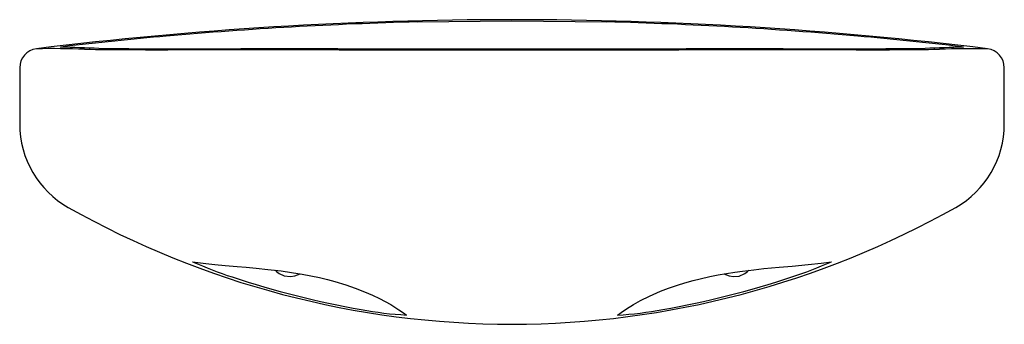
# Model space of a CAD drawing. Header units: millimetres. Extents: x 454.434 to 454.589, y 182.029 to 182.077.
import ezdxf

# ---------------------------------------------------------------- set-up
doc = ezdxf.new("R2010")
doc.units = ezdxf.units.MM
doc.layers.add('SANINDUSA', color=3, linetype='Continuous')

msp = doc.modelspace()

# ---------------------------------------------------------------- linework, layer by layer
at = {"layer": 'SANINDUSA'}
for p, q in [((454.4683429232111, 182.0720027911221), (454.4618131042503, 182.0719884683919)), ((454.4688079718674, 182.0720034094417), (454.4683429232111, 182.0720027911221)), ((454.471127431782, 182.0720058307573), (454.4688079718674, 182.0720034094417)), ((454.4715658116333, 182.0720061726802), (454.471127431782, 182.0720058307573)), ((454.4956969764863, 182.071996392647), (454.4928321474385, 182.0719985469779)), ((454.4961871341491, 182.0719960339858), (454.4956969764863, 182.071996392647)), ((454.4985053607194, 182.07199443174), (454.4961871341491, 182.0719960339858)), ((454.4990087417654, 182.0719941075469), (454.4985053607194, 182.07199443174)), ((454.5235573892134, 182.07199443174), (454.5230540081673, 182.0719941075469)), ((454.5258756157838, 182.0719960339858), (454.5235573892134, 182.07199443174)), ((454.5263657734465, 182.071996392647), (454.5258756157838, 182.0719960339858)), ((454.5290045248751, 182.0719983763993), (454.5263657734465, 182.071996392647)), ((454.5509353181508, 182.0720058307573), (454.5504969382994, 182.0720061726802)), ((454.5532547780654, 182.0720034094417), (454.5509353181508, 182.0720058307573)), ((454.5536995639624, 182.0720048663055), (454.5532350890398, 182.0720053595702)), ((454.5537198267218, 182.0720027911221), (454.5532547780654, 182.0720034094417)), ((454.5602496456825, 182.0719884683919), (454.5537198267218, 182.0720027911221)), ((454.4335357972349, 182.0690583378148), (454.4335357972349, 182.0601770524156)), ((454.5885269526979, 182.060177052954), (454.5885269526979, 182.0690583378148))]:
    msp.add_line(p, q, dxfattribs=at)
at = {"layer": 'SANINDUSA', "flags": 128}
for points in [[(454.4960923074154, 182.0762622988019), (454.5110302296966, 182.0764498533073), (454.5259704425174, 182.0762622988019)], [(454.4399771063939, 182.0722765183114), (454.4400180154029, 182.0723057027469), (454.4403975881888, 182.0723570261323)], [(454.4472862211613, 182.0720387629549), (454.446890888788, 182.0720438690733), (454.4459965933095, 182.0720703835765)], [(454.4618131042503, 182.0719884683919), (454.4617917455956, 182.0719884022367), (454.4586920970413, 182.0719840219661), (454.4557624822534, 182.0719878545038), (454.4530823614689, 182.0719965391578), (454.4507282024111, 182.0720079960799), (454.4494472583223, 182.0720161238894), (454.4483356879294, 182.0720252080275), (454.4472862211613, 182.0720387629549)], [(454.4577351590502, 182.0718950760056), (454.4707537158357, 182.0718995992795), (454.4838397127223, 182.0718787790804), (454.4970605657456, 182.0718567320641), (454.5103052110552, 182.071846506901), (454.5238208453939, 182.0718552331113), (454.5373138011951, 182.0718770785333), (454.5508563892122, 182.0718991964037), (454.5643275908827, 182.0718950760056)], [(454.4928321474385, 182.0719985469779), (454.4836200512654, 182.0720054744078), (454.4715658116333, 182.0720061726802)], [(454.5230540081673, 182.0719941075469), (454.5170399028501, 182.0719911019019), (454.5110214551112, 182.0719900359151), (454.5050150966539, 182.0719911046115), (454.4990087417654, 182.0719941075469)], [(454.5504969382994, 182.0720061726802), (454.5384607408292, 182.0720054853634), (454.5290045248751, 182.0719983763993)], [(454.5748467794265, 182.0720397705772), (454.5739011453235, 182.072026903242), (454.5720980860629, 182.0720125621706), (454.5698827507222, 182.0720005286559), (454.568306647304, 182.0719939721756), (454.5666087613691, 182.0719886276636), (454.5635267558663, 182.0719840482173), (454.5602496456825, 182.0719884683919)], [(454.5760661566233, 182.0720703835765), (454.5752322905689, 182.0720450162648), (454.5748467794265, 182.0720397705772)], [(454.5817948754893, 182.0723407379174), (454.5820873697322, 182.0722979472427), (454.5820856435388, 182.0722765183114)], [(454.4607572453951, 182.0385573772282), (454.4628510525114, 182.0382781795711), (454.4642376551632, 182.0381268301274), (454.4658597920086, 182.0379698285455), (454.4677835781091, 182.0377968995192), (454.4691692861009, 182.0376744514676), (454.4707427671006, 182.0375298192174), (454.4725850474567, 182.0373450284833), (454.4747022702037, 182.0370947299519), (454.4763153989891, 182.0368684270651), (454.4780228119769, 182.0365884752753), (454.4793760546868, 182.0363320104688), (454.4807076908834, 182.0360473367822), (454.4819650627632, 182.0357454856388), (454.4831435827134, 182.0354315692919), (454.4848495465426, 182.0349181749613), (454.4863296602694, 182.0344106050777), (454.4878236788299, 182.0338333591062), (454.4890867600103, 182.0332861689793), (454.4901539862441, 182.0327753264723), (454.4919568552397, 182.0318050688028), (454.4932303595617, 182.0310108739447), (454.4941155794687, 182.0303952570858), (454.4944258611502, 182.0301725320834)], [(454.4737526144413, 182.0372069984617), (454.4739735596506, 182.0369972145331), (454.4743662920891, 182.0366953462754)], [(454.5276368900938, 182.0301725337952), (454.5282260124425, 182.0305918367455), (454.5290578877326, 182.0311522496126), (454.5301774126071, 182.0318398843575), (454.5312777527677, 182.0324536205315), (454.5326608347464, 182.0331422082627), (454.5343994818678, 182.0338978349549), (454.5356420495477, 182.0343773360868), (454.5370757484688, 182.034873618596), (454.5382605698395, 182.0352418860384), (454.5395656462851, 182.035607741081), (454.5406697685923, 182.0358870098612), (454.5421492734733, 182.0362213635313), (454.543481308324, 182.0364863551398), (454.5448115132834, 182.0367207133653), (454.5461061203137, 182.0369219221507), (454.5473373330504, 182.0370917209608), (454.5490987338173, 182.0373033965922), (454.5506707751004, 182.0374671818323), (454.5531073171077, 182.0376944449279), (454.5551169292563, 182.0378707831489), (454.5576587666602, 182.0381112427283), (454.5596728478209, 182.0383354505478), (454.5613054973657, 182.038557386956)], [(454.5476964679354, 182.0366953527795), (454.5480891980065, 182.0369972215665), (454.5483146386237, 182.0372091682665)], [(454.4743662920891, 182.0366953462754), (454.4751525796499, 182.0363397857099), (454.4761467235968, 182.0362101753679)], [(454.4761467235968, 182.0362101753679), (454.4768451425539, 182.0363166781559), (454.4776724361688, 182.0366459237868)], [(454.5443825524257, 182.0366451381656), (454.5452175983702, 182.0363166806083), (454.5459160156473, 182.0362101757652)], [(454.5459160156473, 182.0362101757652), (454.5467812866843, 182.0363046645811), (454.5476964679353, 182.0366953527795)]]:
    msp.add_lwpolyline(points, dxfattribs=at)
at = {"layer": 'SANINDUSA'}
for centre, radius, start, end in [((454.5110096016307, 181.4612335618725), 0.6153702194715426, 89.99797272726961, 96.98538126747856), ((454.5128068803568, 181.4308823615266), 0.6455963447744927, 91.48356091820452, 94.99435403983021), ((454.5110600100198, 181.4613460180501), 0.6152577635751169, 83.01397936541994, 90.0026666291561), ((454.5092598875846, 181.4309533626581), 0.645525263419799, 85.0054526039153, 88.5166324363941), ((454.5041474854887, 181.5333779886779), 0.5427360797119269, 95.02565542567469, 96.7455469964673), ((454.5197204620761, 181.5511564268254), 0.5248679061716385, 83.2079185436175, 85.00063461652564), ((454.4365358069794, 182.0690583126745), 0.0030000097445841, 96.99076346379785, 180), ((454.4385470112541, 181.9312100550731), 0.1408460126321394, 87.88849127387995, 90.96673193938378), ((454.4370039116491, 181.8974614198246), 0.1748403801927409, 87.05176717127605, 89.02562713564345), ((454.4550297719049, 182.9916239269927), 0.9197328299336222, 269.2964493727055, 270.168535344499), ((454.5676151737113, 182.8669280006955), 0.7950397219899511, 269.7630745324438, 270.7719407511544), ((454.5852186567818, 181.8927944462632), 0.179509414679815, 91.00004532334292, 92.92256037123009), ((454.5847013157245, 181.8125383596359), 0.2595003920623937, 89.73708881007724, 91.40768797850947), ((454.5855269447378, 182.0690583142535), 0.0030000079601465, 0, 83.00926669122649), ((454.4485364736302, 182.0601766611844), 0.0150006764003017, 180, 240.6824867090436), ((454.5735258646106, 182.0601769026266), 0.0150010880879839, 299.3184336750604, 0), ((454.5112377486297, 182.1713751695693), 0.1426586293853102, 240.5932302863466, 269.9171144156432), ((454.5107501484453, 182.1716595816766), 0.1429431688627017, 270.1127238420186, 299.3769321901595), ((454.4847677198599, 182.091440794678), 0.0580789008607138, 245.580691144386, 252.1697339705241), ((454.5362163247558, 182.0942325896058), 0.0610671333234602, 287.9916884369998, 294.2579750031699), ((454.5124344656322, 182.1734017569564), 0.1445799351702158, 251.67771237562, 259.9877488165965), ((454.5097650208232, 182.1728599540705), 0.1440226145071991, 279.9961569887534, 288.3384055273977), ((454.4975881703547, 182.0869261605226), 0.0568416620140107, 259.5700909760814, 266.8107799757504), ((454.5245926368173, 182.0859374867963), 0.0558479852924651, 273.1247207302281, 280.4944160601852)]:
    msp.add_arc(centre, radius, start, end, dxfattribs=at)

doc.saveas('drawing.dxf')
